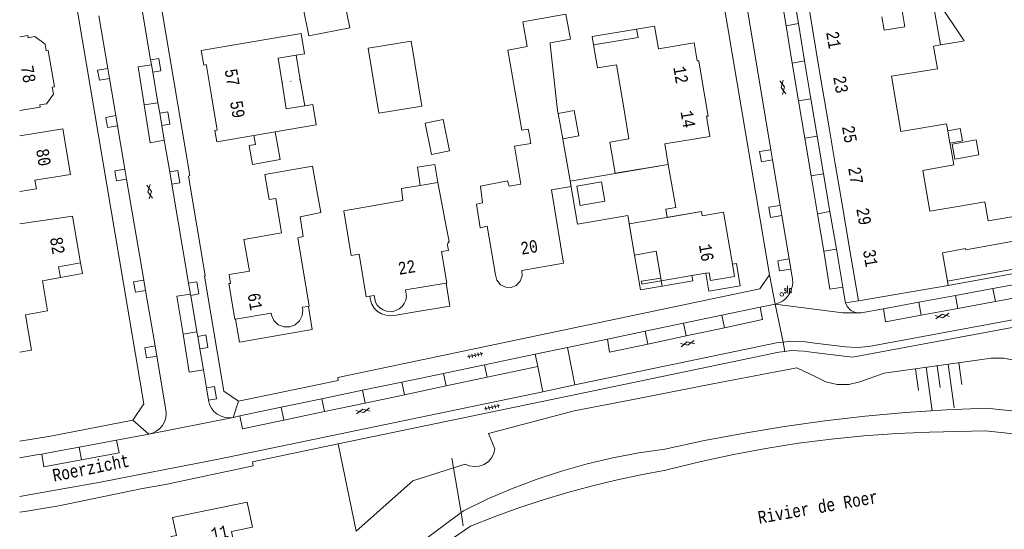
# Model space of a CAD drawing. Header units: metres. Extents: x 196790 to 198335, y 354523 to 356036.
# Tile 10 of 105: x 196790 to 196932, y 355435 to 355509. Entities that reach past the tile are written whole.
import ezdxf

# ---------------------------------------------------------------- set-up
doc = ezdxf.new("R2010")
doc.units = ezdxf.units.M
doc.linetypes.add('DGN Style 1', pattern=[1.160006, 0.00193, -1.158076])
doc.linetypes.add('DGN Style 2', pattern=[186.027128, 111.616277, -74.410851])
for name, color, linetype, lineweight in [('afdak', 252, 'DGN Style 2', 18), ('bij- of bedrijfsgebouw', 252, 'Continuous', 18), ('carport', 252, 'Continuous', 18), ('functiescheiding', 252, 'Continuous', 18), ('hoofdgebouw', 252, 'Continuous', 18), ('hoofdgebouw maaiveld', 252, 'Continuous', 18), ('huisnummer BAG', 252, 'Continuous', 18), ('kademuur', 252, 'Continuous', 18), ('kant asfaltverharding', 252, 'Continuous', 18), ('kant klinkerverharding', 252, 'Continuous', 18), ('kant muur (extern)', 252, 'Continuous', 18), ('kant tegelverharding', 252, 'Continuous', 18), ('overbouw', 252, 'Continuous', 18), ('raster', 252, 'Continuous', 18), ('straatnaam', 252, 'Continuous', 18), ('straatnaambord', 252, 'Continuous', 18), ('T22_erfafsluiter', 252, 'DGN Style 2', 18), ('taludlijn', 252, 'Continuous', 18), ('taludsymbool', 252, 'Continuous', 18), ('toekomstig hoofdgebouw', 252, 'Continuous', 18), ('tuinhuis', 252, 'DGN Style 2', 18), ('tussenmuur WOZ', 252, 'DGN Style 1', 18), ('verh asfaltsymbool', 2, 'Continuous', 0), ('verh tegelsymbool', 2, 'Continuous', 0), ('vlakafsluiter grijs', 252, 'DGN Style 2', 18), ('waternaam', 252, 'Continuous', 18), ('zwembad', 252, 'DGN Style 2', 18)]:
    doc.layers.add(name, color=color, linetype=linetype, lineweight=lineweight)
doc.styles.add('Style-Courier New', font='cour.ttf')
doc.styles.add('Style-simplex', font='simplex.shx')

# ---------------------------------------------------------------- blocks, each defined once
blk = doc.blocks.new('S435')
at = {"layer": 'straatnaambord', "color": 7, "linetype": 'Continuous', "lineweight": 0}
blk.add_circle((0, 0), 0.263, dxfattribs=at)
blk.add_circle((0, 0), 0.263, dxfattribs=at)
at = {"layer": 'straatnaambord', "color": 7, "linetype": 'Continuous', "lineweight": 0, "style": 'Style-simplex', "width": 0.428569}
blk.add_text('stn', height=1.05, dxfattribs=at).set_placement((0.32, 0.18))
blk = doc.blocks.new('TA')
at = {"layer": 'taludsymbool', "linetype": 'Continuous', "lineweight": 0}
for p, q in [((-0.5, 0), (-0.5, -0.5)), ((-0.25, 0), (-0.25, -1)), ((0, 0), (0, -0.5)), ((0.25, 0), (0.25, -1)), ((0.5, 0), (0.5, -0.5))]:
    blk.add_line(p, q, dxfattribs=at)
blk = doc.blocks.new('S612')
at = {"layer": 'verh asfaltsymbool', "color": 252}
for p, q in [((-0.99, -0.26), (0.01, 0.24)), ((0.01, -0.26), (-0.99, 0.24)), ((0.01, 0.24), (1.01, -0.26)), ((1.01, 0.24), (0.01, -0.26))]:
    blk.add_line(p, q, dxfattribs=at)
blk = doc.blocks.new('S642')
at = {"layer": 'verh tegelsymbool', "color": 252}
for p, q in [((-1.12, 0), (1.12, 0)), ((-0.9, -0.25), (-0.9, 0.25)), ((-0.45, -0.25), (-0.45, 0.25)), ((0, -0.25), (0, 0.25)), ((0.45, -0.25), (0.45, 0.25)), ((0.9, -0.25), (0.9, 0.25))]:
    blk.add_line(p, q, dxfattribs=at)

msp = doc.modelspace()

# ---------------------------------------------------------------- linework, layer by layer
at = {"layer": 'afdak'}
for p, q in [((196925.664, 355505.674), (196922.69, 355505.167)), ((196829.62, 355503.667), (196830.22, 355500.141)), ((196830.22, 355500.141), (196830.86, 355496.381)), ((196870.16, 355484.812), (196873.708, 355485.441)), ((196870.66, 355481.994), (196870.16, 355484.812)), ((196873.708, 355485.441), (196874.208, 355482.623)), ((196874.208, 355482.623), (196870.66, 355481.994))]:
    msp.add_line(p, q, dxfattribs=at)
at = {"layer": 'afdak', "flags": 128}
for points in [[(196925.664, 355505.674), (196926.103, 355505.744), (196922.205, 355511.551), (196921.571, 355511.44)], [(196878.793, 355507.42), (196872.362, 355506.39), (196872.582, 355505.159)], [(196867.454, 355495.273), (196869.777, 355495.693), (196870.436, 355492.055), (196868.124, 355491.637)], [(196848.263, 355493.905), (196850.868, 355494.428), (196851.778, 355489.903), (196849.173, 355489.38), (196848.263, 355493.905)], [(196923.724, 355492.784), (196925.503, 355493.115), (196925.834, 355491.335), (196924.033, 355491)], [(196850.074, 355485.332), (196849.664, 355487.943), (196847.139, 355487.534), (196847.532, 355484.903)], [(196882.47, 355470.384), (196879.336, 355469.849), (196878.48, 355474.866)], [(196795.579, 355471.614), (196798.759, 355472.198), (196798.479, 355473.725)], [(196851.271, 355470.784), (196851.811, 355467.498), (196846.589, 355466.64), (196843.777, 355466.152), (196843.199, 355466.099), (196842.58, 355466.17), (196841.962, 355466.383), (196841.392, 355466.737), (196840.917, 355467.212), (196840.569, 355467.766), (196840.36, 355468.352), (196840.28, 355468.927)], [(196831.389, 355467.462), (196831.937, 355464.106), (196821.431, 355462.277), (196820.869, 355465.631)]]:
    msp.add_lwpolyline(points, dxfattribs=at)
at = {"layer": 'bij- of bedrijfsgebouw'}
for p, q in [((196863.002, 355504.937), (196862.361, 355508.482)), ((196866.313, 355505.265), (196866.293, 355505.448))]:
    msp.add_line(p, q, dxfattribs=at)
at = {"layer": 'bij- of bedrijfsgebouw', "flags": 128}
for points in [[(196837.367, 355507.636), (196836.575, 355511.665), (196830.664, 355510.503), (196831.456, 355506.474), (196837.367, 355507.636)], [(196862.361, 355508.482), (196868.574, 355509.606), (196869.23, 355505.979), (196866.293, 355505.448)], [(196826.674, 355483.033), (196825.721, 355482.868), (196825.092, 355486.491), (196832.007, 355487.691), (196832.635, 355484.189)]]:
    msp.add_lwpolyline(points, dxfattribs=at)
at = {"layer": 'carport', "flags": 128}
msp.add_lwpolyline([(196823.525, 355492.124), (196823.762, 355490.816), (196822.841, 355490.649), (196823.336, 355487.924), (196827.323, 355488.648), (196826.598, 355492.647)], dxfattribs=at)
at = {"layer": 'functiescheiding'}
for p, q in [((196899.467, 355513.389), (196900.375, 355507.945)), ((196902.144, 355508.239), (196900.375, 355507.945)), ((196901.273, 355502.56), (196900.375, 355507.945)), ((196901.273, 355502.56), (196903.047, 355502.887)), ((196902.183, 355497.106), (196901.273, 355502.56)), ((196903.972, 355497.405), (196902.183, 355497.106)), ((196902.183, 355497.106), (196903.085, 355491.696)), ((196809.671, 355496.824), (196807.7, 355496.532)), ((196903.085, 355491.696), (196904.884, 355491.997)), ((196903.085, 355491.696), (196903.99, 355486.271)), ((196905.796, 355486.589), (196903.99, 355486.271)), ((196903.99, 355486.271), (196904.901, 355480.811)), ((196904.901, 355480.811), (196906.712, 355481.159)), ((196904.901, 355480.811), (196905.804, 355475.397)), ((196907.631, 355475.713), (196905.804, 355475.397)), ((196924.843, 355469.046), (196925.191, 355467.148)), ((196930.243, 355470.04), (196930.592, 355468.14)), ((196919.525, 355468.066), (196919.872, 355466.172)), ((196930.592, 355468.14), (196925.191, 355467.148)), ((196891.467, 355464.386), (196891.084, 355466.172)), ((196925.191, 355467.148), (196919.872, 355466.172)), ((196885.942, 355463.201), (196885.553, 355465.015)), ((196891.467, 355464.386), (196885.942, 355463.201)), ((196815.297, 355463.783), (196813.295, 355463.457)), ((196880.418, 355462.016), (196880.023, 355463.859)), ((196885.942, 355463.201), (196880.418, 355462.016)), ((196856.823, 355459.024), (196857.201, 355457.23)), ((196857.201, 355457.23), (196864.518, 355458.773)), ((196850.923, 355457.793), (196851.304, 355455.986)), ((196844.909, 355456.539), (196845.293, 355454.718)), ((196845.293, 355454.718), (196851.304, 355455.986)), ((196851.304, 355455.986), (196857.201, 355457.23)), ((196839.215, 355455.351), (196839.601, 355453.518)), ((196839.601, 355453.518), (196845.293, 355454.718)), ((196833.33, 355454.124), (196833.72, 355452.277)), ((196833.72, 355452.277), (196839.601, 355453.518)), ((196827.448, 355452.897), (196827.84, 355451.037)), ((196827.84, 355451.037), (196833.72, 355452.277)), ((196798.625, 355445.328), (196798.284, 355447.146))]:
    msp.add_line(p, q, dxfattribs=at)
at = {"layer": 'functiescheiding', "flags": 128}
for points in [[(196807.7, 355496.532), (196806.837, 355502.01), (196808.737, 355502.31)], [(196810.59, 355491.423), (196808.565, 355491.034), (196807.7, 355496.532)], [(196905.804, 355475.397), (196906.716, 355469.931), (196908.554, 355470.238)], [(196935.697, 355471.045), (196936.091, 355469.149), (196930.592, 355468.14)], [(196813.295, 355463.457), (196812.404, 355468.926), (196814.367, 355469.24)], [(196896.649, 355467.336), (196896.988, 355465.57), (196891.467, 355464.386)], [(196919.872, 355466.172), (196914.711, 355465.225), (196914.425, 355467.127)], [(196816.227, 355458.318), (196814.19, 355457.957), (196813.295, 355463.457)], [(196880.418, 355462.016), (196874.894, 355460.831), (196874.599, 355462.725)], [(196821.485, 355451.653), (196821.865, 355449.777), (196827.84, 355451.037)], [(196798.625, 355445.328), (196804.069, 355446.346), (196803.711, 355448.16)], [(196792.89, 355446.159), (196793.202, 355444.313), (196798.625, 355445.328)]]:
    msp.add_lwpolyline(points, dxfattribs=at)
at = {"layer": 'hoofdgebouw'}
for p, q in [((196904.19, 355507.502), (196903.207, 355513.564)), ((196921.571, 355511.44), (196922.69, 355505.167)), ((196914.2, 355509.198), (196914.543, 355507.275)), ((196905.127, 355501.931), (196904.19, 355507.502)), ((196914.543, 355507.275), (196917.521, 355507.783)), ((196860.219, 355504.434), (196863.002, 355504.937)), ((196867.374, 355495.707), (196866.313, 355505.265)), ((196922.69, 355505.167), (196921.67, 355504.993)), ((196921.67, 355504.993), (196921.723, 355504.683)), ((196906.489, 355493.81), (196905.127, 355501.931)), ((196867.454, 355495.273), (196867.374, 355495.707)), ((196868.124, 355491.637), (196867.454, 355495.273)), ((196863.15, 355493.034), (196863.268, 355492.387)), ((196907.476, 355487.994), (196906.489, 355493.81)), ((196823.525, 355492.124), (196826.598, 355492.647)), ((196863.519, 355490.968), (196863.268, 355492.387)), ((196868.241, 355491.002), (196868.124, 355491.637)), ((196923.724, 355492.784), (196924.033, 355491)), ((196868.241, 355491.002), (196868.641, 355488.833)), ((196924.033, 355491), (196924.055, 355490.876)), ((196908.51, 355481.902), (196907.476, 355487.994)), ((196920.125, 355487.065), (196920.648, 355483.992)), ((196847.532, 355484.903), (196850.074, 355485.332)), ((196920.648, 355483.992), (196921.123, 355481.205)), ((196909.496, 355476.099), (196908.51, 355481.902)), ((196921.123, 355481.205), (196925.468, 355481.925)), ((196934.427, 355480.597), (196929.541, 355479.787)), ((196910.829, 355468.276), (196909.496, 355476.099)), ((196882.343, 355471.133), (196882.272, 355471.547)), ((196886.777, 355471.889), (196888.773, 355472.23)), ((196923.797, 355470.491), (196910.829, 355468.276)), ((196923.684, 355471.117), (196923.797, 355470.491))]:
    msp.add_line(p, q, dxfattribs=at)
at = {"layer": 'hoofdgebouw', "flags": 128}
for points in [[(196921.571, 355511.44), (196917.041, 355510.649), (196917.521, 355507.783)], [(196872.582, 355505.159), (196878.992, 355506.237), (196878.793, 355507.42)], [(196878.793, 355507.42), (196881.396, 355507.858), (196881.943, 355504.602), (196887.105, 355505.471), (196887.55, 355502.865), (196887.761, 355502.894), (196888.449, 355498.806)], [(196789.708, 355495.699), (196792.653, 355496.214), (196792.599, 355496.526), (196793.556, 355496.693), (196794.586, 355498.074), (196794.411, 355499.076), (196794.732, 355499.132), (196793.818, 355504.355), (196793.532, 355504.305), (196793.365, 355505.259), (196791.882, 355506.365), (196790.928, 355506.198), (196790.872, 355506.521), (196789.708, 355506.318)], [(196829.62, 355503.667), (196830.831, 355503.864), (196830.355, 355506.813), (196815.937, 355504.359), (196816.294, 355502.267), (196816.622, 355502.323), (196816.717, 355501.862), (196817.351, 355498.091)], [(196863.15, 355493.034), (196862.196, 355492.877), (196860.219, 355504.434)], [(196876.792, 355496.971), (196875.899, 355502.32), (196873.138, 355501.855), (196872.582, 355505.159)], [(196921.723, 355504.683), (196922.225, 355501.739), (196915.583, 355500.65), (196916.451, 355495.516)], [(196827.588, 355499.71), (196827.02, 355503.243), (196829.62, 355503.667)], [(196830.86, 355496.381), (196828.195, 355495.936), (196827.588, 355499.71)], [(196888.449, 355498.806), (196889.104, 355494.915), (196888.886, 355494.879), (196889.373, 355491.974), (196882.873, 355490.899), (196883.368, 355487.943), (196875.679, 355486.654), (196874.926, 355491.141), (196877.688, 355491.604), (196876.792, 355496.971)], [(196817.351, 355498.091), (196818.225, 355492.888), (196817.896, 355492.822), (196818.17, 355491.212), (196823.525, 355492.124)], [(196826.598, 355492.647), (196832.521, 355493.655), (196832.05, 355496.58), (196830.86, 355496.381)], [(196916.451, 355495.516), (196916.933, 355492.666), (196923.551, 355493.782), (196923.724, 355492.784)], [(196789.708, 355492.063), (196795.95, 355493.069), (196797.059, 355486.49), (196791.918, 355485.645), (196792.12, 355484.401), (196789.708, 355484.01)], [(196862.061, 355485.104), (196861.161, 355490.578), (196863.519, 355490.968)], [(196924.055, 355490.876), (196924.578, 355487.86), (196920.125, 355487.065)], [(196868.641, 355488.833), (196869.336, 355484.771), (196866.504, 355484.265)], [(196840.28, 355468.927), (196839.761, 355468.839), (196838.717, 355475.011), (196837.586, 355474.79), (196836.537, 355481.262), (196845.053, 355482.737), (196844.834, 355484.448), (196847.532, 355484.903)], [(196850.074, 355485.332), (196851.336, 355478.729), (196851.721, 355476.827), (196851.546, 355476.591), (196851.494, 355476.302), (196851.62, 355475.541), (196850.611, 355475.373), (196851.37, 355470.8), (196851.271, 355470.784)], [(196862.061, 355485.104), (196860.364, 355484.806), (196860.156, 355485.571), (196856.227, 355484.813), (196856.523, 355482.385), (196855.658, 355482.198), (196856.186, 355478.799), (196857.196, 355479.011), (196858.401, 355472.006), (196858.595, 355471.252), (196859.127, 355470.585), (196859.894, 355470.209), (196860.672, 355470.183), (196861.399, 355470.464), (196861.999, 355471.071), (196862.282, 355471.876), (196862.217, 355472.652), (196868.246, 355473.667), (196866.504, 355484.265)], [(196820.869, 355465.631), (196820.77, 355465.614), (196819.91, 355470.741), (196820.147, 355470.774), (196819.972, 355472.043), (196822.871, 355472.546), (196822.078, 355477.112), (196827.537, 355478.06), (196826.674, 355483.033)], [(196832.635, 355484.189), (196833.204, 355481.021), (196830.232, 355480.379), (196830.642, 355477.538), (196829.881, 355477.345), (196831.488, 355467.478), (196831.389, 355467.462)], [(196929.541, 355479.787), (196929.088, 355482.524), (196925.468, 355481.925)], [(196798.479, 355473.725), (196797.322, 355480.48), (196789.708, 355479.382)], [(196892.636, 355473.553), (196891.36, 355481.025), (196888.263, 355480.496), (196888.156, 355481.124), (196877.717, 355479.344), (196878.48, 355474.866)], [(196935.045, 355477.223), (196926.318, 355475.625), (196926.293, 355475.803)], [(196926.293, 355475.803), (196922.947, 355475.2), (196923.684, 355471.117)], [(196882.272, 355471.547), (196881.615, 355475.401), (196878.48, 355474.866)], [(196795.579, 355471.614), (196795.299, 355473.141), (196798.479, 355473.725)], [(196790.536, 355466.22), (196793.714, 355466.792), (196793.009, 355471.142), (196795.579, 355471.614)], [(196851.271, 355470.784), (196845.432, 355469.824), (196845.56, 355468.872), (196845.463, 355468.355), (196845.246, 355467.86), (196844.921, 355467.428), (196844.518, 355467.09), (196843.626, 355466.734), (196842.665, 355466.766), (196842.171, 355466.948), (196841.72, 355467.244), (196841.348, 355467.635), (196841.081, 355468.089), (196840.878, 355469.028), (196840.28, 355468.927)], [(196831.389, 355467.462), (196830.52, 355467.32), (196830.575, 355466.983), (196830.509, 355466.165), (196830.122, 355465.372), (196829.466, 355464.783), (196828.697, 355464.495), (196827.876, 355464.495), (196827.055, 355464.817), (196826.415, 355465.424), (196826.066, 355466.167), (196826.011, 355466.493), (196820.869, 355465.631)], [(196789.708, 355460.866), (196791.405, 355461.161), (196790.536, 355466.22)], [(196812.187, 355415.474), (196816.352, 355416.292), (196815.565, 355420.269), (196817.794, 355420.731), (196817.203, 355424.013), (196822.367, 355424.977), (196820.288, 355434.981), (196823.314, 355435.632), (196822.543, 355439.217), (196811.789, 355436.997), (196812.332, 355434.422), (196811.578, 355434.273), (196812.074, 355431.762), (196812.866, 355431.897), (196815.085, 355421.388), (196811.103, 355420.572), (196812.187, 355415.474)]]:
    msp.add_lwpolyline(points, dxfattribs=at)
at = {"layer": 'hoofdgebouw maaiveld'}
msp.add_line((196882.343, 355471.133), (196886.777, 355471.889), dxfattribs=at)
at = {"layer": 'hoofdgebouw maaiveld', "flags": 128}
msp.add_lwpolyline([(196888.773, 355472.23), (196889.291, 355472.318), (196889.483, 355471.192), (196892.938, 355471.782), (196892.636, 355473.553)], dxfattribs=at)
at = {"layer": 'kademuur', "flags": 128}
msp.add_lwpolyline([(196933.229, 355449.074), (196929.167, 355449.52), (196921.091, 355449.31), (196916.348, 355449.118), (196911.607, 355448.789), (196906.873, 355448.322), (196902.153, 355447.719), (196897.453, 355446.98), (196892.777, 355446.105), (196888.133, 355445.097), (196883.525, 355443.957), (196883.003, 355443.845), (196879.392, 355443.18), (196875.796, 355442.414), (196872.22, 355441.547), (196868.668, 355440.581), (196865.145, 355439.516), (196861.654, 355438.354), (196858.199, 355437.097), (196854.785, 355435.745), (196848.416, 355431.361)], dxfattribs=at)
at = {"layer": 'kant asfaltverharding'}
for p, q in [((196898.174, 355490.052), (196893.017, 355520.93)), ((196901.222, 355513.707), (196902.144, 355508.239)), ((196808.616, 355503.022), (196807.352, 355510.449)), ((196802.435, 355501.789), (196801.146, 355509.365)), ((196902.144, 355508.239), (196903.047, 355502.887)), ((196808.737, 355502.31), (196808.616, 355503.022)), ((196903.047, 355502.887), (196903.972, 355497.405)), ((196802.684, 355500.328), (196802.435, 355501.789)), ((196808.918, 355501.246), (196808.737, 355502.31)), ((196803.594, 355494.977), (196802.684, 355500.328)), ((196809.671, 355496.824), (196808.918, 355501.246)), ((196903.972, 355497.405), (196904.884, 355491.997)), ((196809.927, 355495.322), (196809.671, 355496.824)), ((196803.845, 355493.505), (196803.594, 355494.977)), ((196810.231, 355493.534), (196809.927, 355495.322)), ((196804.906, 355487.268), (196803.845, 355493.505)), ((196810.59, 355491.423), (196810.231, 355493.534)), ((196811.367, 355486.862), (196810.59, 355491.423)), ((196904.884, 355491.997), (196905.796, 355486.589)), ((196898.421, 355488.575), (196898.174, 355490.052)), ((196899.515, 355482.022), (196898.421, 355488.575)), ((196805.153, 355485.82), (196804.906, 355487.268)), ((196807.633, 355471.243), (196805.153, 355485.82)), ((196811.669, 355485.09), (196811.367, 355486.862)), ((196905.796, 355486.589), (196906.712, 355481.159)), ((196814.1, 355470.813), (196811.669, 355485.09)), ((196899.758, 355480.566), (196899.515, 355482.022)), ((196900.805, 355474.303), (196899.758, 355480.566)), ((196906.712, 355481.159), (196907.631, 355475.713)), ((196907.631, 355475.713), (196908.554, 355470.238)), ((196901.05, 355472.833), (196900.805, 355474.303)), ((196901.284, 355471.433), (196901.05, 355472.833)), ((196807.884, 355469.767), (196807.633, 355471.243)), ((196814.367, 355469.24), (196814.1, 355470.813)), ((196930.243, 355470.04), (196935.697, 355471.045)), ((196809.249, 355461.748), (196807.884, 355469.767)), ((196814.4, 355469.047), (196814.367, 355469.24)), ((196815.297, 355463.783), (196814.4, 355469.047)), ((196919.525, 355468.066), (196924.843, 355469.046)), ((196924.843, 355469.046), (196930.243, 355470.04)), ((196891.084, 355466.172), (196896.649, 355467.336)), ((196896.649, 355467.336), (196898.789, 355467.783)), ((196914.425, 355467.127), (196919.525, 355468.066)), ((196885.553, 355465.015), (196891.084, 355466.172)), ((196880.023, 355463.859), (196885.553, 355465.015)), ((196815.408, 355463.128), (196815.297, 355463.783)), ((196815.714, 355461.332), (196815.408, 355463.128)), ((196874.599, 355462.725), (196880.023, 355463.859)), ((196809.497, 355460.289), (196809.249, 355461.748)), ((196868.828, 355461.518), (196874.599, 355462.725)), ((196810.817, 355452.535), (196809.497, 355460.289)), ((196816.227, 355458.318), (196815.714, 355461.332)), ((196864.166, 355460.556), (196856.823, 355459.024)), ((196864.518, 355458.773), (196864.166, 355460.556)), ((196869.883, 355456.129), (196868.828, 355461.518)), ((196856.823, 355459.024), (196850.923, 355457.793)), ((196865.232, 355455.151), (196864.518, 355458.773)), ((196816.672, 355455.702), (196816.227, 355458.318)), ((196850.923, 355457.793), (196844.909, 355456.539)), ((196844.909, 355456.539), (196839.215, 355455.351)), ((196816.974, 355453.928), (196816.672, 355455.702)), ((196839.215, 355455.351), (196833.33, 355454.124)), ((196833.33, 355454.124), (196827.448, 355452.897)), ((196821.485, 355451.653), (196820.518, 355451.451)), ((196827.448, 355452.897), (196821.485, 355451.653)), ((196803.711, 355448.16), (196808.373, 355449.03)), ((196798.284, 355447.146), (196803.711, 355448.16))]:
    msp.add_line(p, q, dxfattribs=at)
at = {"layer": 'kant asfaltverharding', "flags": 128}
for points in [[(196904.51, 355462.174), (196908.966, 355461.599), (196910.659, 355461.505), (196912.347, 355461.658), (196967.936, 355471.942)], [(196898.789, 355467.783), (196899.335, 355467.949), (196899.869, 355468.227), (196900.359, 355468.617), (196900.771, 355469.106), (196901.077, 355469.667), (196901.262, 355470.265), (196901.327, 355470.864), (196901.284, 355471.433)], [(196908.554, 355470.238), (196908.908, 355468.139), (196908.975, 355467.959)], [(196908.975, 355467.959), (196909.171, 355467.437), (196909.732, 355466.847), (196910.483, 355466.534)], [(196910.483, 355466.534), (196911.233, 355466.539), (196914.425, 355467.127)], [(196869.883, 355456.129), (196899, 355462.189), (196899.935, 355462.304)], [(196899.935, 355462.304), (196901.073, 355462.443), (196903.159, 355462.349), (196904.51, 355462.174)], [(196865.232, 355455.151), (196824.664, 355446.715), (196818.435, 355445.438), (196812.199, 355444.195), (196806.787, 355443.144), (196801.369, 355442.122), (196795.942, 355441.131), (196790.51, 355440.171), (196789.708, 355440.048)], [(196818.24, 355451.904), (196817.762, 355452.311), (196817.387, 355452.796), (196817.129, 355453.325), (196816.986, 355453.859), (196816.974, 355453.928)], [(196808.373, 355449.03), (196808.904, 355449.18), (196809.427, 355449.44), (196809.908, 355449.812), (196810.312, 355450.282), (196810.614, 355450.825), (196810.796, 355451.404), (196810.86, 355451.985), (196810.817, 355452.535)], [(196820.518, 355451.451), (196819.968, 355451.389), (196819.382, 355451.436), (196818.793, 355451.608), (196818.24, 355451.904)], [(196789.708, 355445.63), (196789.96, 355445.669), (196792.429, 355446.077), (196792.89, 355446.159)], [(196792.89, 355446.159), (196794.893, 355446.513), (196798.284, 355447.146)]]:
    msp.add_lwpolyline(points, dxfattribs=at)
at = {"layer": 'kant klinkerverharding'}
for p, q in [((196868.828, 355461.518), (196864.166, 355460.556)), ((196869.883, 355456.129), (196865.232, 355455.151))]:
    msp.add_line(p, q, dxfattribs=at)
at = {"layer": 'kant muur (extern)'}
msp.add_line((196935.175, 355473.19), (196923.684, 355471.117), dxfattribs=at)
at = {"layer": 'kant muur (extern)', "flags": 128}
msp.add_lwpolyline([(196882.272, 355471.547), (196879.491, 355471.072), (196879.562, 355470.658), (196882.343, 355471.133)], dxfattribs=at)
at = {"layer": 'kant tegelverharding'}
for p, q in [((196897.965, 355471.999), (196879.426, 355582.492)), ((196896.595, 355469.977), (196897.965, 355471.999))]:
    msp.add_line(p, q, dxfattribs=at)
at = {"layer": 'kant tegelverharding', "flags": 128}
for points in [[(196800.166, 355569.915), (196803.472, 355550.49), (196803.34, 355550.44), (196806.17, 355533.898), (196806.257, 355533.894), (196814.284, 355486.325), (196814.062, 355486.248), (196816.499, 355471.921), (196816.385, 355471.818), (196819.198, 355455.22), (196821.289, 355453.775)], [(196793.151, 355540.122), (196797.221, 355516.181), (196797.737, 355512.936), (196797.552, 355512.899), (196807.637, 355453.387), (196806.04, 355451.05)], [(196808.616, 355503.022), (196809.785, 355503.217), (196810.072, 355501.451), (196808.918, 355501.246)], [(196802.684, 355500.328), (196801.21, 355500.072), (196800.967, 355501.547), (196802.435, 355501.789)], [(196803.845, 355493.505), (196802.364, 355493.254), (196802.123, 355494.712), (196803.594, 355494.977)], [(196809.927, 355495.322), (196811.086, 355495.523), (196811.408, 355493.746), (196810.231, 355493.534)], [(196898.174, 355490.052), (196896.555, 355489.78), (196896.805, 355488.32), (196898.421, 355488.575)], [(196805.153, 355485.82), (196803.691, 355485.542), (196803.438, 355487.008), (196804.906, 355487.268)], [(196811.367, 355486.862), (196812.539, 355487.05), (196812.835, 355485.29), (196811.669, 355485.09)], [(196899.515, 355482.022), (196897.901, 355481.756), (196898.142, 355480.29), (196899.758, 355480.566)], [(196923.797, 355470.491), (196940.126, 355473.45), (196940.102, 355473.588), (196947.187, 355474.877), (196947.794, 355475.151), (196948.292, 355475.665), (196948.557, 355476.33), (196948.558, 355476.995), (196966.336, 355480.296), (196966.94, 355480.335), (196967.536, 355480.231), (196968.098, 355480.178), (196968.659, 355480.241), (196969.194, 355480.42)], [(196900.805, 355474.303), (196899.196, 355474.041), (196899.434, 355472.567), (196901.05, 355472.833)], [(196807.884, 355469.767), (196806.407, 355469.519), (196806.16, 355470.984), (196807.633, 355471.243)], [(196814.1, 355470.813), (196815.268, 355471.018), (196815.565, 355469.258), (196814.4, 355469.047)], [(196821.289, 355453.775), (196835.693, 355456.783), (196835.64, 355457.194), (196896.595, 355469.977)], [(196951.916, 355467.897), (196909.973, 355460.128), (196904.362, 355460.827)], [(196815.408, 355463.128), (196816.577, 355463.332), (196816.868, 355461.546), (196815.714, 355461.332)], [(196809.497, 355460.289), (196808.02, 355460.022), (196807.773, 355461.497), (196809.249, 355461.748)], [(196900.214, 355460.966), (196899.333, 355460.857), (196870.271, 355454.819), (196835.689, 355447.62)], [(196904.362, 355460.827), (196902.94, 355461.004), (196901.13, 355461.079), (196900.214, 355460.966)], [(196816.672, 355455.702), (196817.832, 355455.885), (196818.141, 355454.134), (196816.974, 355453.928)], [(196806.04, 355451.05), (196794.177, 355448.736), (196789.708, 355448.032)], [(196835.689, 355447.62), (196823.327, 355445.047), (196823.409, 355444.452), (196810.765, 355441.773), (196807.22, 355441.145), (196795.357, 355438.693), (196793.06, 355438.306), (196790.76, 355437.94), (196789.708, 355437.783)]]:
    msp.add_lwpolyline(points, dxfattribs=at)
at = {"layer": 'overbouw'}
msp.add_line((196882.343, 355471.133), (196882.47, 355470.384), dxfattribs=at)
at = {"layer": 'overbouw', "flags": 128}
for points in [[(196892.636, 355473.553), (196893.207, 355473.651), (196893.761, 355470.408), (196889.217, 355469.632), (196888.773, 355472.23)], [(196882.47, 355470.384), (196886.905, 355471.14), (196886.777, 355471.889)]]:
    msp.add_lwpolyline(points, dxfattribs=at)
at = {"layer": 'raster'}
for p, q in [((196852.345, 355444.151), (196852.107, 355445.56)), ((196853.434, 355437.706), (196852.345, 355444.151)), ((196853.756, 355435.8), (196853.434, 355437.706))]:
    msp.add_line(p, q, dxfattribs=at)
at = {"layer": 'T22_erfafsluiter'}
msp.add_line((196838.314, 355435.034), (196835.689, 355447.62), dxfattribs=at)
at = {"layer": 'taludlijn', "flags": 128}
for points in [[(196852.345, 355444.151), (196854.048, 355444.693), (196854.634, 355444.454), (196855.317, 355444.343), (196856.052, 355444.406), (196856.77, 355444.662), (196857.397, 355445.096), (196857.877, 355445.656), (196858.186, 355446.275), (196858.334, 355446.89), (196857.398, 355449.136), (196869.778, 355452.39), (196878.284, 355454.021), (196889.778, 355456.305), (196901.925, 355458.607), (196904.648, 355457.293), (196906.125, 355456.584), (196907.763, 355456.21), (196909.443, 355456.214), (196911.04, 355456.58), (196914.515, 355457.82), (196928.283, 355459.729), (196929.973, 355459.98), (196931.748, 355459.968), (196933.545, 355459.667)], [(196937.518, 355451.897), (196929.318, 355452.778), (196923.468, 355452.535), (196917.621, 355452.149), (196911.781, 355451.621), (196905.954, 355450.95), (196900.145, 355450.138), (196894.359, 355449.185), (196888.602, 355448.092), (196882.878, 355446.861), (196879.109, 355446.317), (196875.357, 355445.608), (196871.632, 355444.733), (196867.946, 355443.694), (196864.309, 355442.495), (196860.731, 355441.138), (196857.223, 355439.63), (196853.794, 355437.974), (196853.434, 355437.706)], [(196838.314, 355435.034), (196846.488, 355442.286), (196852.345, 355444.151)], [(196834.478, 355401.378), (196833.887, 355406.593), (196834.412, 355408.83), (196834.916, 355411.071), (196835.868, 355415.566), (196836.178, 355417.44), (196836.349, 355419.332), (196836.629, 355421.218), (196837.256, 355423.019), (196838.248, 355424.885), (196839.456, 355426.62), (196840.872, 355428.191), (196842.482, 355429.562), (196853.434, 355437.706)]]:
    msp.add_lwpolyline(points, dxfattribs=at)
at = {"layer": 'toekomstig hoofdgebouw', "flags": 128}
msp.add_lwpolyline([(196877.51, 355480.561), (196870.266, 355479.324), (196869.207, 355485.525), (196883.368, 355487.943), (196884.433, 355481.706), (196883.006, 355481.463), (196883.208, 355480.28), (196888.156, 355481.124), (196888.263, 355480.496), (196891.36, 355481.025), (196892.636, 355473.553), (196893.207, 355473.651), (196893.761, 355470.408), (196889.217, 355469.632), (196888.773, 355472.23), (196886.777, 355471.889), (196886.905, 355471.14), (196882.47, 355470.384), (196881.615, 355475.401), (196878.48, 355474.866), (196877.51, 355480.561)], dxfattribs=at)
at = {"layer": 'tuinhuis'}
for p, q in [((196924.352, 355490.851), (196927.809, 355491.481)), ((196927.809, 355491.481), (196928.202, 355489.323)), ((196924.745, 355488.693), (196924.352, 355490.851)), ((196928.202, 355489.323), (196924.745, 355488.693))]:
    msp.add_line(p, q, dxfattribs=at)
at = {"layer": 'tussenmuur WOZ'}
msp.add_line((196827.588, 355499.71), (196830.22, 355500.141), dxfattribs=at)
at = {"layer": 'vlakafsluiter grijs'}
for p, q in [((196898.789, 355467.783), (196897.965, 355471.999)), ((196899.935, 355462.304), (196898.789, 355467.783)), ((196908.975, 355467.959), (196910.829, 355468.276)), ((196900.214, 355460.966), (196899.935, 355462.304)), ((196821.289, 355453.775), (196820.518, 355451.451)), ((196806.04, 355451.05), (196808.373, 355449.03)), ((196808.373, 355449.03), (196820.518, 355451.451))]:
    msp.add_line(p, q, dxfattribs=at)
at = {"layer": 'vlakafsluiter grijs', "flags": 128}
msp.add_lwpolyline([(196910.483, 355466.534), (196908.567, 355466.521), (196898.789, 355467.783)], dxfattribs=at)
at = {"layer": 'zwembad', "flags": 128}
msp.add_lwpolyline([(196846.232, 355505.717), (196840.031, 355504.709), (196841.559, 355495.31), (196847.76, 355496.318), (196846.232, 355505.717)], dxfattribs=at)

# ---------------------------------------------------------------- block references
at = {"layer": 'straatnaambord'}
msp.add_blockref('S435', (196899.757, 355469.173), dxfattribs=at)
at = {"layer": 'taludsymbool', "xscale": 6.329933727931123, "yscale": 6.329933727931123, "zscale": 6.329933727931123, "rotation": 7.890725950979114}
msp.add_blockref('TA', (196922.188, 355458.884), dxfattribs=at)
at = {"layer": 'verh asfaltsymbool'}
for p, rotation in [((196899.907, 355499.072), 281.1863292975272), ((196808.487, 355484.01), 279.6695052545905), ((196922.935, 355466.081), 10.54573436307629), ((196886.14, 355462.092), 11.71452521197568), ((196839.283, 355452.402), 11.71452521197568)]:
    msp.add_blockref('S612', p, dxfattribs=dict(at, rotation=rotation))
at = {"layer": 'verh tegelsymbool', "rotation": 11.88275886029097}
for p in [(196855.479, 355460.412), (196857.913, 355452.92)]:
    msp.add_blockref('S642', p, dxfattribs=at)

# ---------------------------------------------------------------- texts
at = {"layer": 'huisnummer BAG', "style": 'Style-Courier New', "width": 0.694444}
for s, rotation, p in [('21', 279.90508, (196906.142, 355506.982)), ('78', 279.90508, (196789.86, 355502.032)), ('57', 279.55653, (196819.29, 355501.562)), ('12', 279.55653, (196884.085, 355501.936)), ('23', 279.90508, (196907.173, 355500.539)), ('59', 279.55653, (196820.065, 355496.96)), ('14', 279.55653, (196885.126, 355495.55)), ('25', 279.90508, (196908.437, 355493.365)), ('80', 279.37758, (196792.063, 355490.045)), ('27', 279.90508, (196909.326, 355487.416)), ('29', 279.90508, (196910.503, 355481.515)), ('82', 279.61303, (196794.064, 355477.301)), ('20', 9.44347, (196862.187, 355474.905)), ('16', 279.66951, (196887.777, 355476.3)), ('31', 279.90508, (196911.461, 355475.504)), ('22', 9.44347, (196844.512, 355472.003)), ('61', 279.50001, (196822.611, 355469.236)), ('11', 11.8267, (196817.528, 355433.671))]:
    msp.add_text(s, height=1.8, rotation=rotation, dxfattribs=at).set_placement(p)
at = {"layer": 'straatnaam', "style": 'Style-Courier New', "width": 0.694444}
msp.add_text('Roerzicht', height=1.8, rotation=11.36614, dxfattribs=at).set_placement((196794.649, 355442.165))
at = {"layer": 'waternaam', "style": 'Style-Courier New', "width": 0.694444}
msp.add_text('Rivier de Roer', height=1.8, rotation=9.96152, dxfattribs=at).set_placement((196896.479, 355436.093))

doc.saveas('drawing.dxf')
